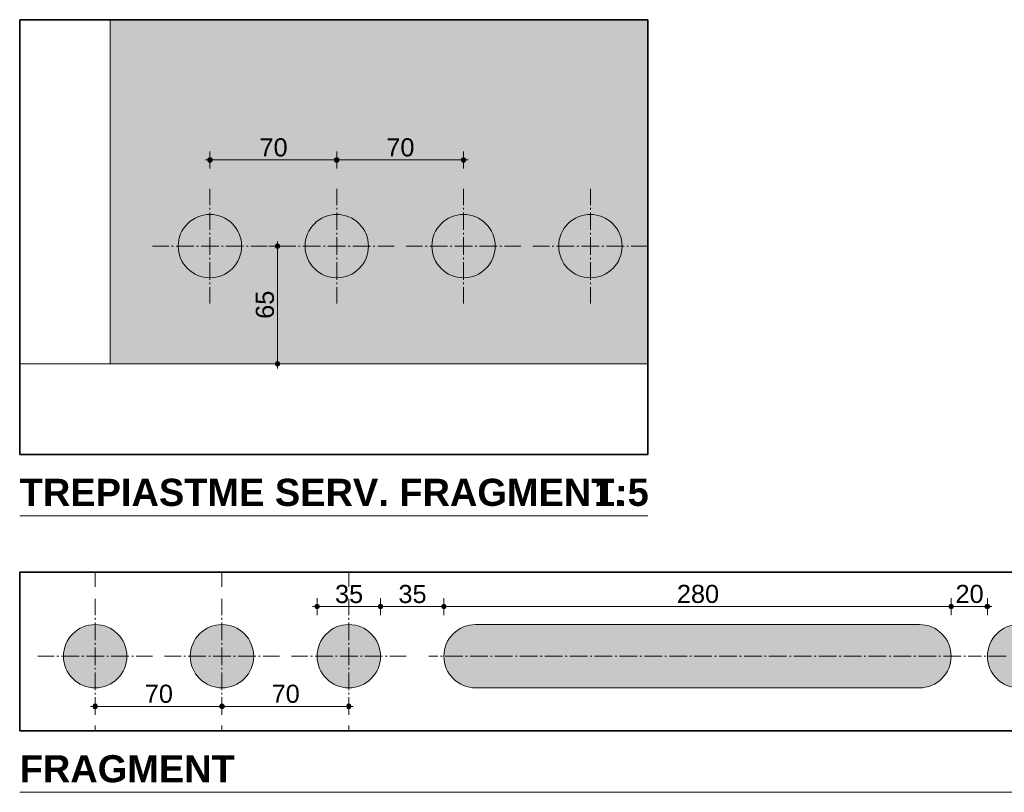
# Model space of a CAD drawing. Header units: millimetres. Extents: x -469965 to -394737, y -22321 to 14469.
# Tile 1 of 256: x -469965 to -459095, y -18141 to -9607. Entities that reach past the tile are written whole.
import ezdxf

# ---------------------------------------------------------------- set-up
doc = ezdxf.new("R2010")
doc.units = ezdxf.units.MM
doc.header["$MEASUREMENT"] = 0
doc.layers.add('Drawing & Figure', color=7, linetype='Continuous')
for name, color, linetype, lineweight in [('Drawing & Figure_Pen_No__1', 7, 'Continuous', 13), ('Drawing & Figure_Pen_No__100', 7, 'Continuous', 20), ('Drawing & Figure_Pen_No__20', 1, 'Continuous', 0), ('Drawing & Figure_Pen_No__21', 7, 'Continuous', 35)]:
    doc.layers.add(name, color=color, linetype=linetype, lineweight=lineweight)
doc.layers.add('Drawing & Figure_Pen_No__24', color=7, linetype='Continuous', lineweight=40, true_color=0x029e21)
doc.layers.add('Drawing & Figure_Pen_No__4', color=7, linetype='Continuous', lineweight=20, true_color=0x029e21)
doc.styles.add('GENERATED_STYLE_2', font='arial.ttf')
doc.styles.add('GENERATED_STYLE_4', font='arial.ttf')

msp = doc.modelspace()

# ---------------------------------------------------------------- hatches: boundary and pattern name
at = {"layer": 'Drawing & Figure', "linetype": 'Continuous', "lineweight": 0, "true_color": 0xdddddd}
msp.add_hatch(color=254, dxfattribs=at).paths.add_polyline_path([(-468965, -13408), (-463032, -13408), (-463032, -9607), (-468965, -9607)])
at = {"layer": 'Drawing & Figure_Pen_No__1', "linetype": 'Continuous', "lineweight": 0, "true_color": 0x000000}
for points in [[(-467890, -11156), (-467888, -11166), (-467883, -11174), (-467875, -11179), (-467865, -11181), (-467856, -11179), (-467848, -11174), (-467842, -11166), (-467840, -11156), (-467842, -11147), (-467848, -11139), (-467856, -11133), (-467865, -11131), (-467875, -11133), (-467883, -11139), (-467888, -11147)], [(-466490, -11156), (-466488, -11166), (-466483, -11174), (-466475, -11179), (-466465, -11181), (-466456, -11179), (-466448, -11174), (-466442, -11166), (-466440, -11156), (-466442, -11147), (-466448, -11139), (-466456, -11133), (-466465, -11131), (-466475, -11133), (-466483, -11139), (-466488, -11147)], [(-465090, -11156), (-465088, -11166), (-465083, -11174), (-465075, -11179), (-465065, -11181), (-465056, -11179), (-465048, -11174), (-465042, -11166), (-465040, -11156), (-465042, -11147), (-465048, -11139), (-465056, -11133), (-465065, -11131), (-465075, -11133), (-465083, -11139), (-465088, -11147)], [(-467144, -12108), (-467142, -12118), (-467137, -12126), (-467129, -12131), (-467119, -12133), (-467110, -12131), (-467102, -12126), (-467096, -12118), (-467094, -12108), (-467096, -12098), (-467102, -12090), (-467110, -12085), (-467119, -12083), (-467129, -12085), (-467137, -12090), (-467142, -12098)], [(-467144, -13408), (-467142, -13418), (-467137, -13426), (-467129, -13431), (-467119, -13433), (-467110, -13431), (-467102, -13426), (-467096, -13418), (-467094, -13408), (-467096, -13398), (-467102, -13390), (-467110, -13385), (-467119, -13383), (-467129, -13385), (-467137, -13390), (-467142, -13398)], [(-466707, -16089), (-466705, -16099), (-466699, -16107), (-466691, -16112), (-466682, -16114), (-466672, -16112), (-466664, -16107), (-466658, -16099), (-466657, -16089), (-466658, -16079), (-466664, -16071), (-466672, -16066), (-466682, -16064), (-466691, -16066), (-466699, -16071), (-466705, -16079)], [(-466007, -16089), (-466005, -16099), (-465999, -16107), (-465991, -16112), (-465982, -16114), (-465972, -16112), (-465964, -16107), (-465958, -16099), (-465957, -16089), (-465958, -16079), (-465964, -16071), (-465972, -16066), (-465982, -16064), (-465991, -16066), (-465999, -16071), (-466005, -16079)], [(-465307, -16089), (-465305, -16099), (-465299, -16107), (-465291, -16112), (-465282, -16114), (-465272, -16112), (-465264, -16107), (-465258, -16099), (-465257, -16089), (-465258, -16079), (-465264, -16071), (-465272, -16066), (-465282, -16064), (-465291, -16066), (-465299, -16071), (-465305, -16079)], [(-459707, -16089), (-459705, -16099), (-459699, -16107), (-459691, -16112), (-459682, -16114), (-459672, -16112), (-459664, -16107), (-459658, -16099), (-459657, -16089), (-459658, -16079), (-459664, -16071), (-459672, -16066), (-459682, -16064), (-459691, -16066), (-459699, -16071), (-459705, -16079)], [(-459307, -16089), (-459305, -16099), (-459299, -16107), (-459291, -16112), (-459282, -16114), (-459272, -16112), (-459264, -16107), (-459258, -16099), (-459257, -16089), (-459258, -16079), (-459264, -16071), (-459272, -16066), (-459282, -16064), (-459291, -16066), (-459299, -16071), (-459305, -16079)], [(-469157, -17192), (-469155, -17201), (-469149, -17209), (-469141, -17215), (-469132, -17217), (-469122, -17215), (-469114, -17209), (-469108, -17201), (-469107, -17192), (-469108, -17182), (-469114, -17174), (-469122, -17169), (-469132, -17167), (-469141, -17169), (-469149, -17174), (-469155, -17182)], [(-467757, -17192), (-467755, -17201), (-467749, -17209), (-467741, -17215), (-467732, -17217), (-467722, -17215), (-467714, -17209), (-467708, -17201), (-467707, -17192), (-467708, -17182), (-467714, -17174), (-467722, -17169), (-467732, -17167), (-467741, -17169), (-467749, -17174), (-467755, -17182)], [(-466357, -17192), (-466355, -17201), (-466349, -17209), (-466341, -17215), (-466332, -17217), (-466322, -17215), (-466314, -17209), (-466308, -17201), (-466307, -17192), (-466308, -17182), (-466314, -17174), (-466322, -17169), (-466332, -17167), (-466341, -17169), (-466349, -17174), (-466355, -17182)]]:
    msp.add_hatch(color=18, dxfattribs=at).paths.add_polyline_path(points)
at = {"layer": 'Drawing & Figure_Pen_No__24', "linetype": 'Continuous', "lineweight": 40, "true_color": 0x029e21}
for points in [[(-468782, -16638), (-468796, -16539), (-468837, -16449), (-468902, -16374), (-468986, -16320), (-469082, -16292), (-469181, -16292), (-469277, -16320), (-469361, -16374), (-469426, -16449), (-469467, -16539), (-469482, -16638), (-469467, -16737), (-469426, -16827), (-469361, -16903), (-469277, -16956), (-469181, -16985), (-469082, -16985), (-468986, -16956), (-468902, -16903), (-468837, -16827), (-468796, -16737)], [(-467382, -16638), (-467396, -16539), (-467437, -16449), (-467502, -16374), (-467586, -16320), (-467682, -16292), (-467781, -16292), (-467877, -16320), (-467961, -16374), (-468026, -16449), (-468067, -16539), (-468082, -16638), (-468067, -16737), (-468026, -16827), (-467961, -16903), (-467877, -16956), (-467781, -16985), (-467682, -16985), (-467586, -16956), (-467502, -16903), (-467437, -16827), (-467396, -16737)], [(-465982, -16638), (-465996, -16539), (-466037, -16449), (-466102, -16374), (-466186, -16320), (-466282, -16292), (-466381, -16292), (-466477, -16320), (-466561, -16374), (-466626, -16449), (-466667, -16539), (-466682, -16638), (-466667, -16737), (-466626, -16827), (-466561, -16903), (-466477, -16956), (-466381, -16985), (-466282, -16985), (-466186, -16956), (-466102, -16903), (-466037, -16827), (-465996, -16737)], [(-464932, -16988), (-460032, -16988), (-459933, -16974), (-459842, -16933), (-459767, -16867), (-459713, -16783), (-459685, -16688), (-459685, -16588), (-459713, -16493), (-459767, -16409), (-459842, -16344), (-459933, -16302), (-460032, -16288), (-464932, -16288), (-465030, -16302), (-465121, -16344), (-465196, -16409), (-465250, -16493), (-465278, -16588), (-465278, -16688), (-465250, -16783), (-465196, -16867), (-465121, -16933), (-465030, -16974)], [(-458932, -16988), (-454032, -16988), (-453933, -16974), (-453842, -16933), (-453767, -16867), (-453713, -16783), (-453685, -16688), (-453685, -16588), (-453713, -16493), (-453767, -16409), (-453842, -16344), (-453933, -16302), (-454032, -16288), (-458932, -16288), (-459030, -16302), (-459121, -16344), (-459196, -16409), (-459250, -16493), (-459278, -16588), (-459278, -16688), (-459250, -16783), (-459196, -16867), (-459121, -16933), (-459030, -16974)]]:
    msp.add_hatch(color=104, dxfattribs=at).paths.add_polyline_path(points)
at = {"layer": 'Drawing & Figure_Pen_No__4', "linetype": 'Continuous', "lineweight": 20, "true_color": 0x029e21}
for points in [[(-467515, -12108), (-467529, -12009), (-467571, -11919), (-467636, -11843), (-467720, -11790), (-467816, -11762), (-467915, -11762), (-468011, -11790), (-468095, -11843), (-468160, -11919), (-468201, -12009), (-468215, -12108), (-468201, -12207), (-468160, -12297), (-468095, -12372), (-468011, -12426), (-467915, -12454), (-467816, -12454), (-467720, -12426), (-467636, -12372), (-467571, -12297), (-467529, -12207)], [(-466115, -12108), (-466129, -12009), (-466171, -11919), (-466236, -11843), (-466320, -11790), (-466416, -11762), (-466515, -11762), (-466611, -11790), (-466695, -11843), (-466760, -11919), (-466801, -12009), (-466815, -12108), (-466801, -12207), (-466760, -12297), (-466695, -12372), (-466611, -12426), (-466515, -12454), (-466416, -12454), (-466320, -12426), (-466236, -12372), (-466171, -12297), (-466129, -12207)], [(-464715, -12108), (-464729, -12009), (-464771, -11919), (-464836, -11843), (-464920, -11790), (-465016, -11762), (-465115, -11762), (-465211, -11790), (-465295, -11843), (-465360, -11919), (-465401, -12009), (-465415, -12108), (-465401, -12207), (-465360, -12297), (-465295, -12372), (-465211, -12426), (-465115, -12454), (-465016, -12454), (-464920, -12426), (-464836, -12372), (-464771, -12297), (-464729, -12207)], [(-463315, -12108), (-463329, -12009), (-463371, -11919), (-463436, -11843), (-463520, -11790), (-463616, -11762), (-463715, -11762), (-463811, -11790), (-463895, -11843), (-463960, -11919), (-464001, -12009), (-464015, -12108), (-464001, -12207), (-463960, -12297), (-463895, -12372), (-463811, -12426), (-463715, -12454), (-463616, -12454), (-463520, -12426), (-463436, -12372), (-463371, -12297), (-463329, -12207)]]:
    msp.add_hatch(color=104, dxfattribs=at).paths.add_polyline_path(points)

# ---------------------------------------------------------------- linework, layer by layer
at = {"layer": 'Drawing & Figure_Pen_No__100', "color": 7, "linetype": 'Continuous', "lineweight": 20}
for points in [[(-468965, -13408), (-468965, -9607)], [(-467865, -11131), (-467865, -11063)], [(-466465, -11131), (-466465, -11063)], [(-465065, -11131), (-465065, -11063)], [(-467915, -11156), (-467890, -11156)], [(-467865, -11250), (-467865, -11181)], [(-467840, -11156), (-466490, -11156)], [(-466465, -11250), (-466465, -11181)], [(-466440, -11156), (-465090, -11156)], [(-465065, -11250), (-465065, -11181)], [(-465040, -11156), (-465015, -11156)], [(-467865, -11655), (-467865, -11474)], [(-466465, -11655), (-466465, -11474)], [(-465065, -11655), (-465065, -11474)], [(-463665, -11655), (-463665, -11474)], [(-467865, -11705), (-467865, -11685)], [(-467865, -11930), (-467865, -11735)], [(-466465, -11705), (-466465, -11685)], [(-466465, -11930), (-466465, -11735)], [(-465065, -11705), (-465065, -11685)], [(-465065, -11930), (-465065, -11735)], [(-463665, -11705), (-463665, -11685)], [(-463665, -11930), (-463665, -11735)], [(-467865, -11980), (-467865, -11960)], [(-467865, -12205), (-467865, -12010)], [(-467119, -12083), (-467119, -12058)], [(-466465, -11980), (-466465, -11960)], [(-466465, -12205), (-466465, -12010)], [(-465065, -11980), (-465065, -11960)], [(-465065, -12205), (-465065, -12010)], [(-463665, -11980), (-463665, -11960)], [(-463665, -12205), (-463665, -12010)], [(-468499, -12108), (-468318, -12108)], [(-468288, -12108), (-468268, -12108)], [(-468238, -12108), (-468043, -12108)], [(-468013, -12108), (-467993, -12108)], [(-467963, -12108), (-467768, -12108)], [(-467738, -12108), (-467718, -12108)], [(-467688, -12108), (-467493, -12108)], [(-467463, -12108), (-467443, -12108)], [(-467413, -12108), (-467232, -12108)], [(-467144, -12108), (-467213, -12108)], [(-467119, -13383), (-467119, -12133)], [(-467099, -12108), (-466918, -12108)], [(-467026, -12108), (-467094, -12108)], [(-466888, -12108), (-466868, -12108)], [(-466838, -12108), (-466643, -12108)], [(-466613, -12108), (-466593, -12108)], [(-466563, -12108), (-466368, -12108)], [(-466338, -12108), (-466318, -12108)], [(-466288, -12108), (-466093, -12108)], [(-466063, -12108), (-466043, -12108)], [(-466013, -12108), (-465832, -12108)], [(-465699, -12108), (-465518, -12108)], [(-465488, -12108), (-465468, -12108)], [(-465438, -12108), (-465243, -12108)], [(-465213, -12108), (-465193, -12108)], [(-465163, -12108), (-464968, -12108)], [(-464938, -12108), (-464918, -12108)], [(-464888, -12108), (-464693, -12108)], [(-464663, -12108), (-464643, -12108)], [(-464613, -12108), (-464432, -12108)], [(-464299, -12108), (-464118, -12108)], [(-464088, -12108), (-464068, -12108)], [(-464038, -12108), (-463843, -12108)], [(-463813, -12108), (-463793, -12108)], [(-463763, -12108), (-463568, -12108)], [(-463538, -12108), (-463518, -12108)], [(-463488, -12108), (-463293, -12108)], [(-463263, -12108), (-463243, -12108)], [(-463213, -12108), (-463032, -12108)], [(-467865, -12255), (-467865, -12235)], [(-466465, -12255), (-466465, -12235)], [(-465065, -12255), (-465065, -12235)], [(-463665, -12255), (-463665, -12235)], [(-467865, -12480), (-467865, -12285)], [(-466465, -12480), (-466465, -12285)], [(-465065, -12480), (-465065, -12285)], [(-463665, -12480), (-463665, -12285)], [(-467865, -12530), (-467865, -12510)], [(-467865, -12742), (-467865, -12560)], [(-466465, -12530), (-466465, -12510)], [(-466465, -12742), (-466465, -12560)], [(-465065, -12530), (-465065, -12510)], [(-465065, -12742), (-465065, -12560)], [(-463665, -12530), (-463665, -12510)], [(-463665, -12742), (-463665, -12560)], [(-469965, -13408), (-468965, -13408)], [(-468965, -13408), (-463032, -13408)], [(-468965, -13408), (-466428, -13408)], [(-467144, -13408), (-467213, -13408)], [(-467119, -13458), (-467119, -13433)], [(-467026, -13408), (-467094, -13408)], [(-463253, -13408), (-463032, -13408)], [(-469965, -15088), (-463032, -15088)], [(-469132, -15872), (-469132, -15709)], [(-467732, -15872), (-467732, -15709)], [(-466332, -15872), (-466332, -15709)], [(-469132, -16185), (-469132, -16004)], [(-467732, -16185), (-467732, -16004)], [(-466682, -16064), (-466682, -15995)], [(-466332, -16185), (-466332, -16004)], [(-465982, -16064), (-465982, -15995)], [(-465282, -16064), (-465282, -15995)], [(-459682, -16064), (-459682, -15995)], [(-459282, -16064), (-459282, -15995)], [(-466732, -16089), (-466707, -16089)], [(-466682, -16183), (-466682, -16114)], [(-466657, -16089), (-466007, -16089)], [(-465982, -16183), (-465982, -16114)], [(-465957, -16089), (-465307, -16089)], [(-465282, -16183), (-465282, -16114)], [(-465257, -16089), (-459707, -16089)], [(-459682, -16183), (-459682, -16114)], [(-459657, -16089), (-459307, -16089)], [(-459282, -16183), (-459282, -16114)], [(-459257, -16089), (-459232, -16089)], [(-469132, -16236), (-469132, -16215)], [(-469132, -16461), (-469132, -16266)], [(-467732, -16236), (-467732, -16215)], [(-467732, -16461), (-467732, -16266)], [(-466332, -16236), (-466332, -16215)], [(-466332, -16461), (-466332, -16266)], [(-460032, -16288), (-464932, -16288)], [(-469132, -16511), (-469132, -16491)], [(-467732, -16511), (-467732, -16491)], [(-466332, -16511), (-466332, -16491)], [(-469132, -16736), (-469132, -16541)], [(-467732, -16736), (-467732, -16541)], [(-466332, -16736), (-466332, -16541)], [(-469765, -16638), (-469584, -16638)], [(-469554, -16638), (-469534, -16638)], [(-469504, -16638), (-469309, -16638)], [(-469279, -16638), (-469259, -16638)], [(-469229, -16638), (-469034, -16638)], [(-469004, -16638), (-468984, -16638)], [(-468954, -16638), (-468759, -16638)], [(-468729, -16638), (-468709, -16638)], [(-468679, -16638), (-468498, -16638)], [(-468365, -16638), (-468184, -16638)], [(-468154, -16638), (-468134, -16638)], [(-468104, -16638), (-467909, -16638)], [(-467879, -16638), (-467859, -16638)], [(-467829, -16638), (-467634, -16638)], [(-467604, -16638), (-467584, -16638)], [(-467554, -16638), (-467359, -16638)], [(-467329, -16638), (-467309, -16638)], [(-467279, -16638), (-467098, -16638)], [(-466965, -16638), (-466784, -16638)], [(-466754, -16638), (-466734, -16638)], [(-466704, -16638), (-466509, -16638)], [(-466479, -16638), (-466459, -16638)], [(-466429, -16638), (-466234, -16638)], [(-466204, -16638), (-466184, -16638)], [(-466154, -16638), (-465959, -16638)], [(-465929, -16638), (-465909, -16638)], [(-465879, -16638), (-465698, -16638)], [(-465447, -16638), (-465348, -16638)], [(-465318, -16638), (-465298, -16638)], [(-465268, -16638), (-465073, -16638)], [(-465043, -16638), (-465023, -16638)], [(-464993, -16638), (-464798, -16638)], [(-464768, -16638), (-464748, -16638)], [(-464718, -16638), (-464523, -16638)], [(-464493, -16638), (-464473, -16638)], [(-464443, -16638), (-464248, -16638)], [(-464218, -16638), (-464198, -16638)], [(-464168, -16638), (-463973, -16638)], [(-463943, -16638), (-463923, -16638)], [(-463893, -16638), (-463698, -16638)], [(-463668, -16638), (-463648, -16638)], [(-463618, -16638), (-463423, -16638)], [(-463393, -16638), (-463373, -16638)], [(-463343, -16638), (-463148, -16638)], [(-463118, -16638), (-463098, -16638)], [(-463068, -16638), (-462873, -16638)], [(-462843, -16638), (-462823, -16638)], [(-462793, -16638), (-462598, -16638)], [(-462568, -16638), (-462548, -16638)], [(-462518, -16638), (-462323, -16638)], [(-462293, -16638), (-462273, -16638)], [(-462243, -16638), (-462048, -16638)], [(-462018, -16638), (-461998, -16638)], [(-461968, -16638), (-461773, -16638)], [(-461743, -16638), (-461723, -16638)], [(-461693, -16638), (-461498, -16638)], [(-461468, -16638), (-461448, -16638)], [(-461418, -16638), (-461223, -16638)], [(-461193, -16638), (-461173, -16638)], [(-461143, -16638), (-460948, -16638)], [(-460918, -16638), (-460898, -16638)], [(-460868, -16638), (-460673, -16638)], [(-460643, -16638), (-460623, -16638)], [(-460593, -16638), (-460398, -16638)], [(-460368, -16638), (-460348, -16638)], [(-460318, -16638), (-460123, -16638)], [(-460093, -16638), (-460073, -16638)], [(-460043, -16638), (-459848, -16638)], [(-459818, -16638), (-459798, -16638)], [(-459768, -16638), (-459573, -16638)], [(-459543, -16638), (-459523, -16638)], [(-459493, -16638), (-459395, -16638)], [(-459447, -16638), (-459348, -16638)], [(-459318, -16638), (-459298, -16638)], [(-459268, -16638), (-459073, -16638)], [(-469132, -16786), (-469132, -16766)], [(-469132, -17011), (-469132, -16816)], [(-467732, -16786), (-467732, -16766)], [(-467732, -17011), (-467732, -16816)], [(-466332, -16786), (-466332, -16766)], [(-466332, -17011), (-466332, -16816)], [(-469132, -17061), (-469132, -17041)], [(-467732, -17061), (-467732, -17041)], [(-466332, -17061), (-466332, -17041)], [(-464932, -16988), (-460032, -16988)], [(-469132, -17272), (-469132, -17091)], [(-469132, -17167), (-469132, -17098)], [(-467732, -17272), (-467732, -17091)], [(-467732, -17167), (-467732, -17098)], [(-466332, -17272), (-466332, -17091)], [(-466332, -17167), (-466332, -17098)], [(-469182, -17192), (-469157, -17192)], [(-469132, -17286), (-469132, -17217)], [(-469107, -17192), (-467757, -17192)], [(-467732, -17286), (-467732, -17217)], [(-467707, -17192), (-466357, -17192)], [(-466332, -17286), (-466332, -17217)], [(-466307, -17192), (-466282, -17192)], [(-469132, -17461), (-469132, -17404)], [(-467732, -17461), (-467732, -17404)], [(-466332, -17461), (-466332, -17404)], [(-469965, -18141), (-453493, -18141)]]:
    msp.add_lwpolyline(points, dxfattribs=at)
for points in [[(-467840, -11156, 0.414214), (-467865, -11131, 0.414214), (-467890, -11156, 0.414214), (-467865, -11181, 0.414214)], [(-466440, -11156, 0.414214), (-466465, -11131, 0.414214), (-466490, -11156, 0.414214), (-466465, -11181, 0.414214)], [(-465040, -11156, 0.414214), (-465065, -11131, 0.414214), (-465090, -11156, 0.414214), (-465065, -11181, 0.414214)], [(-467094, -12108, 0.414214), (-467119, -12083, 0.414214), (-467144, -12108, 0.414214), (-467119, -12133, 0.414214)], [(-467094, -13408, 0.414214), (-467119, -13383, 0.414214), (-467144, -13408, 0.414214), (-467119, -13433, 0.414214)], [(-466657, -16089, 0.414214), (-466682, -16064, 0.414214), (-466707, -16089, 0.414214), (-466682, -16114, 0.414214)], [(-465957, -16089, 0.414214), (-465982, -16064, 0.414214), (-466007, -16089, 0.414214), (-465982, -16114, 0.414214)], [(-465257, -16089, 0.414214), (-465282, -16064, 0.414214), (-465307, -16089, 0.414214), (-465282, -16114, 0.414214)], [(-459657, -16089, 0.414214), (-459682, -16064, 0.414214), (-459707, -16089, 0.414214), (-459682, -16114, 0.414214)], [(-459257, -16089, 0.414214), (-459282, -16064, 0.414214), (-459307, -16089, 0.414214), (-459282, -16114, 0.414214)], [(-469107, -17192, 0.414214), (-469132, -17167, 0.414214), (-469157, -17192, 0.414214), (-469132, -17217, 0.414214)], [(-467707, -17192, 0.414214), (-467732, -17167, 0.414214), (-467757, -17192, 0.414214), (-467732, -17217, 0.414214)], [(-466307, -17192, 0.414214), (-466332, -17167, 0.414214), (-466357, -17192, 0.414214), (-466332, -17217, 0.414214)]]:
    msp.add_lwpolyline(points, format="xyb", close=True, dxfattribs=at)
for points in [[(-468215, -12108, -0.414214), (-467865, -11758, -0.414214), (-467515, -12108)], [(-466815, -12108, -0.414214), (-466465, -11758, -0.414214), (-466115, -12108)], [(-465415, -12108, -0.414214), (-465065, -11758, -0.414214), (-464715, -12108)], [(-464015, -12108, -0.414214), (-463665, -11758, -0.414214), (-463315, -12108)], [(-467515, -12108, -0.414214), (-467865, -12458, -0.414214), (-468215, -12108)], [(-466115, -12108, -0.414214), (-466465, -12458, -0.414214), (-466815, -12108)], [(-464715, -12108, -0.414214), (-465065, -12458, -0.414214), (-465415, -12108)], [(-463315, -12108, -0.414214), (-463665, -12458, -0.414214), (-464015, -12108)], [(-469482, -16638, -0.414214), (-469132, -16288, -0.414214), (-468782, -16638)], [(-468082, -16638, -0.414214), (-467732, -16288, -0.414214), (-467382, -16638)], [(-466682, -16638, -0.414214), (-466332, -16288, -0.414214), (-465982, -16638)], [(-464932, -16988, -0.414214), (-465282, -16638, -0.414214), (-464932, -16288)], [(-460032, -16288, -0.414214), (-459682, -16638, -0.414214), (-460032, -16988)], [(-458932, -16988, -0.414214), (-459282, -16638, -0.414214), (-458932, -16288)], [(-468782, -16638, -0.414214), (-469132, -16988, -0.414214), (-469482, -16638)], [(-467382, -16638, -0.414214), (-467732, -16988, -0.414214), (-468082, -16638)], [(-465982, -16638, -0.414214), (-466332, -16988, -0.414214), (-466682, -16638)]]:
    msp.add_lwpolyline(points, format="xyb", dxfattribs=at)
at = {"layer": 'Drawing & Figure_Pen_No__20', "color": 1, "linetype": 'Continuous', "lineweight": 0}
for points in [[(-468965, -9607), (-468965, -13408)], [(-468965, -13408), (-463032, -13408)]]:
    msp.add_lwpolyline(points, dxfattribs=at)
at = {"layer": 'Drawing & Figure_Pen_No__21', "color": 7, "linetype": 'Continuous', "lineweight": 35}
for points in [[(-463032, -9607), (-469965, -9607)], [(-469965, -9607), (-469965, -14408)], [(-463032, -14408), (-463032, -9607)], [(-469965, -14408), (-463032, -14408)], [(-453493, -15709), (-469965, -15709)], [(-469965, -15709), (-469965, -17461)], [(-469965, -17461), (-453493, -17461)]]:
    msp.add_lwpolyline(points, dxfattribs=at)

# ---------------------------------------------------------------- texts
at = {"layer": 'Drawing & Figure_Pen_No__1', "color": 7, "linetype": 'Continuous', "lineweight": 13, "attachment_point": 7}
for s, insert, char_height, style in [('\\A1;{\\pql;\\fArial Baltic|b0|i0|c186|p34;70}', (-467318, -11120), 200, 'GENERATED_STYLE_2'), ('\\A1;{\\pql;\\fArial Baltic|b0|i0|c186|p34;70}', (-465918, -11120), 200, 'GENERATED_STYLE_2'), ('\\A1;{\\pql;\\fArial Baltic|b1|i0|c186|p34;TREPI\\fArial Baltic|b1|i0|c186|p34;ASTME\\fArial Baltic|b1|i0|c186|p34; SERV.\\fArial Baltic|b1|i0|c186|p34; FRAGMENT.}', (-469965, -14982), 300, 'GENERATED_STYLE_4'), ('\\A1;{\\pql;\\fArial Baltic|b1|i0|c186|p34;1:5}', (-463626, -14982), 300, 'GENERATED_STYLE_4'), ('\\A1;{\\pql;\\fArial Baltic|b0|i0|c186|p34;35}', (-466484, -16053), 200, 'GENERATED_STYLE_2'), ('\\A1;{\\pql;\\fArial Baltic|b0|i0|c186|p34;35}', (-465784, -16053), 200, 'GENERATED_STYLE_2'), ('\\A1;{\\pql;\\fArial Baltic|b0|i0|c186|p34;280}', (-462710, -16052), 200, 'GENERATED_STYLE_2'), ('\\A1;{\\pql;\\fArial Baltic|b0|i0|c186|p34;20}', (-459634, -16052), 200, 'GENERATED_STYLE_2'), ('\\A1;{\\pql;\\fArial Baltic|b0|i0|c186|p34;70}', (-468584, -17155), 200, 'GENERATED_STYLE_2'), ('\\A1;{\\pql;\\fArial Baltic|b0|i0|c186|p34;70}', (-467184, -17155), 200, 'GENERATED_STYLE_2'), ('\\A1;{\\pql;\\fArial Baltic|b1|i0|c186|p34;FRAGMENT}', (-469965, -18035), 300, 'GENERATED_STYLE_4')]:
    msp.add_mtext(s, dxfattribs=dict(at, insert=insert, char_height=char_height, style=style))
at = {"layer": 'Drawing & Figure_Pen_No__1', "color": 7, "linetype": 'Continuous', "lineweight": 13, "insert": (-467156, -12911), "char_height": 200, "attachment_point": 7, "rotation": 90, "style": 'GENERATED_STYLE_2'}
msp.add_mtext('\\A1;{\\pql;\\fArial Baltic|b0|i0|c186|p34;65}', dxfattribs=at)

doc.saveas('drawing.dxf')
